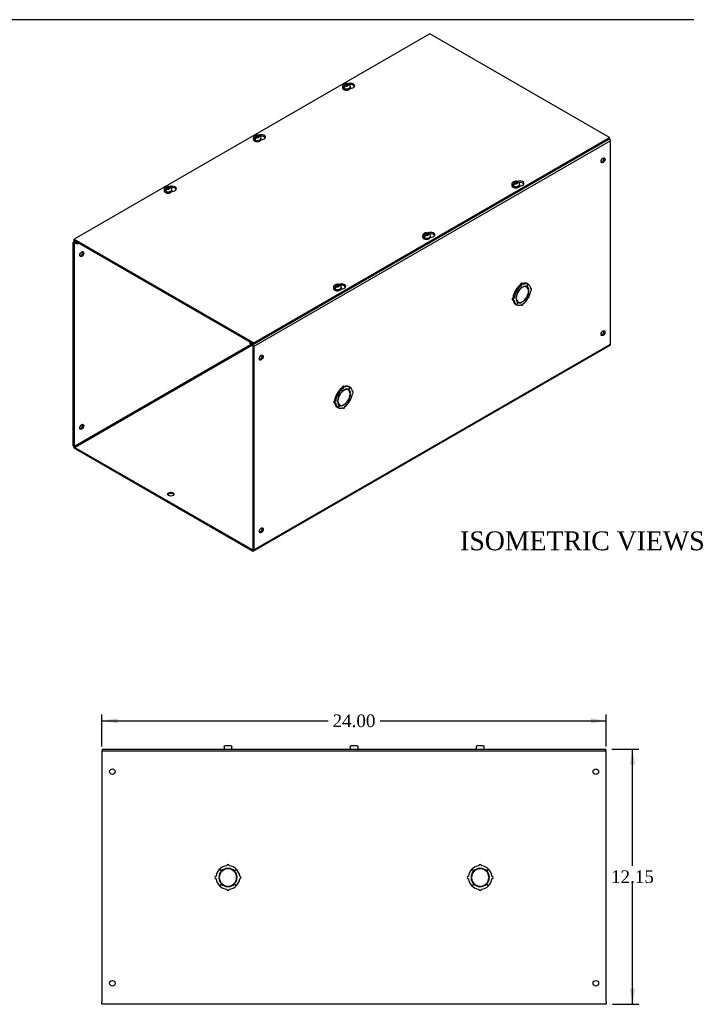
# Model space of a CAD drawing. Header units: inches. Extents: x 0 to 120, y -1 to 80.
# Tile 4 of 5: x 61 to 93, y 33 to 80. Entities that reach past the tile are written whole.
import ezdxf
from ezdxf.enums import TextEntityAlignment as Align

# ---------------------------------------------------------------- set-up
doc = ezdxf.new("R2010")
doc.units = ezdxf.units.IN
doc.header["$MEASUREMENT"] = 0
for name, color, linetype in [('COM56317-3', 7, 'Continuous'), ('COM70725-2', 7, 'Continuous'), ('Default', 7, 'Continuous'), ('SCS19515', 7, 'Continuous')]:
    doc.layers.add(name, color=color, linetype=linetype)
doc.styles.add('SEACAD_Times_New_Roman', font='times.ttf')
doc.dimstyles.new('HAMMOND_(STH_-_120x80)', dxfattribs={"dimtxt": 0.6, "dimasz": 0.75, "dimexe": 0.3, "dimexo": 0.3, "dimgap": 0.15, "dimtad": 0, "dimtih": 1, "dimtoh": 1, "dimzin": 0, "dimdsep": 46, "dimtxsty": 'SEACAD_Times_New_Roman', "dimblk1": '_SE_FILLED', "dimblk2": '_SE_FILLED', "dimsah": 1, "dimcen": 0.3, "dimadec": 0, "dimazin": 0, "dimtfac": 0.8, "dimtofl": 0, "dimtmove": 0, "dimatfit": 3, "dimfxl": 1, "dimtolj": 1, "dimtzin": 0, "dimarcsym": 0})

# ---------------------------------------------------------------- blocks, each defined once
blk = doc.blocks.new('SE3')
at = {"layer": 'COM56317-3', "color": 7, "linetype": 'Continuous'}
for p, q in [((64.738, 44.92), (88.676, 44.92)), ((64.738, 44.842), (64.738, 44.92)), ((64.738, 44.842), (88.676, 44.842)), ((88.676, 44.842), (88.676, 44.92))]:
    blk.add_line(p, q, dxfattribs=at)
at = {"layer": 'COM70725-2', "color": 7, "linetype": 'Continuous'}
for p, q in [((64.707, 44.842), (64.738, 44.842)), ((64.707, 44.842), (64.707, 44.734)), ((64.707, 44.734), (64.707, 32.878)), ((88.676, 44.842), (88.707, 44.842)), ((88.707, 44.734), (88.707, 44.842)), ((88.707, 32.878), (88.707, 44.734)), ((70.308, 39.202), (70.397, 39.114)), ((70.399, 39.117), (70.311, 39.205)), ((70.687, 39.218), (70.687, 39.243)), ((70.727, 39.243), (70.727, 39.218)), ((71.103, 39.205), (71.015, 39.117)), ((71.018, 39.114), (71.107, 39.202)), ((82.308, 39.202), (82.397, 39.114)), ((82.399, 39.117), (82.311, 39.205)), ((82.687, 39.218), (82.687, 39.243)), ((82.727, 39.243), (82.727, 39.218)), ((83.103, 39.205), (83.015, 39.117)), ((83.018, 39.114), (83.107, 39.202)), ((70.27, 38.826), (70.295, 38.826)), ((70.295, 38.786), (70.27, 38.786)), ((70.397, 38.498), (70.308, 38.41)), ((70.311, 38.407), (70.399, 38.495)), ((71.015, 38.495), (71.103, 38.407)), ((71.107, 38.41), (71.018, 38.498)), ((71.119, 38.826), (71.144, 38.826)), ((71.144, 38.786), (71.119, 38.786)), ((82.27, 38.826), (82.295, 38.826)), ((82.295, 38.786), (82.27, 38.786)), ((82.397, 38.498), (82.308, 38.41)), ((82.311, 38.407), (82.399, 38.495)), ((83.015, 38.495), (83.103, 38.407)), ((83.107, 38.41), (83.018, 38.498)), ((83.119, 38.826), (83.144, 38.826)), ((83.144, 38.786), (83.119, 38.786)), ((70.687, 38.369), (70.687, 38.394)), ((70.727, 38.394), (70.727, 38.369)), ((82.687, 38.369), (82.687, 38.394)), ((82.727, 38.394), (82.727, 38.369)), ((64.707, 32.77), (64.707, 32.878)), ((88.707, 32.878), (88.707, 32.77)), ((88.707, 32.77), (64.707, 32.77))]:
    blk.add_line(p, q, dxfattribs=at)
for centre in [(65.207, 43.842), (88.207, 43.842), (65.207, 33.77), (88.207, 33.77)]:
    blk.add_circle(centre, 0.133, dxfattribs=at)
for centre, radius, start, end in [((70.707, 39.365), 0.0625, 0, 180), ((82.707, 39.365), 0.0625, 0, 180), ((70.707, 38.806), 0.563, 135.25, 173.6206), ((70.707, 38.806), 0.438, 135.25, 177.3799), ((70.707, 38.806), 0.413, 92.7791, 177.2209), ((70.707, 38.806), 0.563, 96.3794, 134.75), ((70.707, 38.806), 0.438, 92.6201, 134.75), ((70.707, 38.806), 0.438, 45.25, 87.3799), ((70.707, 38.806), 0.413, 2.7791, 87.2209), ((70.707, 38.806), 0.562, 45.25, 83.6206), ((70.707, 38.806), 0.438, 2.6201, 44.75), ((70.707, 38.806), 0.562, 6.3794, 44.75), ((82.707, 38.806), 0.563, 135.25, 173.6206), ((82.707, 38.806), 0.438, 135.25, 177.3799), ((82.707, 38.806), 0.413, 92.7791, 177.2209), ((82.707, 38.806), 0.563, 96.3794, 134.75), ((82.707, 38.806), 0.438, 92.6201, 134.75), ((82.707, 38.806), 0.438, 45.25, 87.3799), ((82.707, 38.806), 0.413, 2.7791, 87.2209), ((82.707, 38.806), 0.562, 45.25, 83.6206), ((82.707, 38.806), 0.438, 2.6201, 44.75), ((82.707, 38.806), 0.562, 6.3794, 44.75), ((70.148, 38.806), 0.0625, 90, 270), ((70.707, 38.806), 0.563, 186.3794, 224.75), ((70.707, 38.806), 0.438, 182.6201, 224.75), ((70.707, 38.806), 0.413, 182.7791, 267.2209), ((70.707, 38.806), 0.438, 225.25, 267.3799), ((70.707, 38.806), 0.413, 272.7791, 357.2209), ((70.707, 38.806), 0.438, 272.6201, 314.75), ((70.707, 38.806), 0.438, 315.25, 357.3799), ((70.707, 38.806), 0.562, 315.25, 353.6206), ((71.266, 38.806), 0.0625, 270, 90), ((82.148, 38.806), 0.0625, 90, 270), ((82.707, 38.806), 0.563, 186.3794, 224.75), ((82.707, 38.806), 0.438, 182.6201, 224.75), ((82.707, 38.806), 0.413, 182.7791, 267.2209), ((82.707, 38.806), 0.438, 225.25, 267.3799), ((82.707, 38.806), 0.413, 272.7791, 357.2209), ((82.707, 38.806), 0.438, 272.6201, 314.75), ((82.707, 38.806), 0.438, 315.25, 357.3799), ((82.707, 38.806), 0.562, 315.25, 353.6206), ((83.266, 38.806), 0.0625, 270, 90), ((70.707, 38.806), 0.562, 225.25, 263.6206), ((70.707, 38.247), 0.0625, 180, 0), ((70.707, 38.806), 0.563, 276.3794, 314.75), ((82.707, 38.806), 0.562, 225.25, 263.6206), ((82.707, 38.247), 0.0625, 180, 0), ((82.707, 38.806), 0.563, 276.3794, 314.75)]:
    blk.add_arc(centre, radius, start, end, dxfattribs=at)
at = {"layer": 'SCS19515', "color": 7, "linetype": 'Continuous'}
for p, q in [((70.52, 45.005), (70.52, 44.945)), ((70.523, 45.02), (70.521, 45.02)), ((70.614, 45.095), (70.8, 45.095)), ((70.891, 45.02), (70.893, 45.02)), ((70.895, 44.945), (70.895, 45.005)), ((76.52, 45.005), (76.52, 44.945)), ((76.521, 45.02), (76.523, 45.02)), ((76.614, 45.095), (76.8, 45.095)), ((76.891, 45.02), (76.893, 45.02)), ((76.895, 44.945), (76.895, 45.005)), ((82.52, 45.005), (82.52, 44.945)), ((82.523, 45.02), (82.521, 45.02)), ((82.614, 45.095), (82.8, 45.095)), ((82.891, 45.02), (82.893, 45.02)), ((82.895, 44.945), (82.895, 45.005))]:
    blk.add_line(p, q, dxfattribs=at)
for centre, radius, start, end in [((70.61, 45.005), 0.09, 170.4059, 180), ((70.805, 45.005), 0.09, 0, 9.5941), ((76.61, 45.005), 0.09, 170.4059, 180), ((76.805, 45.005), 0.09, 0, 9.5941), ((82.61, 45.005), 0.09, 170.4059, 180), ((82.805, 45.005), 0.09, 0, 9.5941), ((70.545, 44.945), 0.025, 180, 270), ((70.87, 44.945), 0.025, 270, 0), ((76.545, 44.945), 0.025, 180, 270), ((76.87, 44.945), 0.025, 270, 0), ((82.545, 44.945), 0.025, 180, 270), ((82.87, 44.945), 0.025, 270, 0)]:
    blk.add_arc(centre, radius, start, end, dxfattribs=at)
for points in [[(70.523, 45.02), (70.524, 45.025), (70.526, 45.03), (70.529, 45.041), (70.532, 45.045), (70.537, 45.055), (70.54, 45.059), (70.547, 45.067), (70.551, 45.071), (70.559, 45.078), (70.564, 45.081), (70.573, 45.086), (70.578, 45.088), (70.588, 45.091), (70.593, 45.093), (70.604, 45.095), (70.609, 45.095), (70.614, 45.095)], [(70.8, 45.095), (70.805, 45.095), (70.811, 45.095), (70.821, 45.093), (70.826, 45.091), (70.836, 45.088), (70.841, 45.086), (70.851, 45.081), (70.855, 45.078), (70.863, 45.071), (70.867, 45.067), (70.874, 45.059), (70.877, 45.055), (70.883, 45.045), (70.885, 45.04), (70.889, 45.03), (70.89, 45.025), (70.891, 45.02)], [(76.523, 45.02), (76.524, 45.025), (76.526, 45.03), (76.529, 45.041), (76.532, 45.045), (76.537, 45.055), (76.54, 45.059), (76.547, 45.067), (76.551, 45.071), (76.559, 45.078), (76.564, 45.081), (76.573, 45.086), (76.578, 45.088), (76.588, 45.091), (76.593, 45.093), (76.604, 45.095), (76.609, 45.095), (76.614, 45.095)], [(76.8, 45.095), (76.805, 45.095), (76.811, 45.095), (76.821, 45.093), (76.826, 45.091), (76.836, 45.088), (76.841, 45.086), (76.851, 45.081), (76.855, 45.078), (76.863, 45.071), (76.867, 45.067), (76.874, 45.059), (76.877, 45.055), (76.883, 45.045), (76.885, 45.04), (76.889, 45.03), (76.89, 45.025), (76.891, 45.02)], [(82.523, 45.02), (82.524, 45.025), (82.526, 45.03), (82.529, 45.041), (82.532, 45.045), (82.537, 45.055), (82.54, 45.059), (82.547, 45.067), (82.551, 45.071), (82.559, 45.078), (82.564, 45.081), (82.573, 45.086), (82.578, 45.088), (82.588, 45.091), (82.593, 45.093), (82.604, 45.095), (82.609, 45.095), (82.614, 45.095)], [(82.8, 45.095), (82.805, 45.095), (82.811, 45.095), (82.821, 45.093), (82.826, 45.091), (82.836, 45.088), (82.841, 45.086), (82.851, 45.081), (82.855, 45.078), (82.863, 45.071), (82.867, 45.067), (82.874, 45.059), (82.877, 45.055), (82.883, 45.045), (82.885, 45.04), (82.889, 45.03), (82.89, 45.025), (82.891, 45.02)]]:
    blk.add_open_spline(points, degree=3, knots=[0, 0, 0, 0, 0.125, 0.125, 0.25, 0.25, 0.375, 0.375, 0.5, 0.5, 0.625, 0.625, 0.75, 0.75, 0.875, 0.875, 1, 1, 1, 1], dxfattribs=at)
blk = doc.blocks.new('DMBLK340')
at = {"layer": 'Default', "linetype": 'Continuous', "transparency": 16777216}
for points in [[(65.457, 46.39), (64.707, 46.265), (65.457, 46.14)], [(87.957, 46.39), (87.957, 46.14), (88.707, 46.265)]]:
    blk.add_hatch(color=7, dxfattribs=at).paths.add_polyline_path(points)
at = {"layer": 'Default', "color": 7, "linetype": 'Continuous', "transparency": 16777216}
for p, q in [((64.707, 45.034), (64.707, 46.565)), ((88.707, 45.034), (88.707, 46.565)), ((64.707, 46.265), (75.474, 46.265)), ((77.941, 46.265), (88.707, 46.265))]:
    blk.add_line(p, q, dxfattribs=at)
at = {"layer": 'Default', "color": 7, "linetype": 'Continuous', "transparency": 16777216, "style": 'SEACAD_Times_New_Roman'}
blk.add_text('24.00', height=0.6, dxfattribs=at).set_placement((75.684, 46.565), align=Align.TOP_LEFT)
blk = doc.blocks.new('_SE_FILLED')
at = {"color": 0}
blk.add_line((0, 0), (-1, 0), dxfattribs=at)
blk.add_solid([(0, 0), (-1, -0.1665), (-1, 0.1665), (0, 0)], dxfattribs=at)
blk = doc.blocks.new('DMBLK341')
at = {"layer": 'Default', "linetype": 'Continuous', "transparency": 16777216}
for points in [[(90.08, 44.17), (89.955, 44.92), (89.83, 44.17)], [(90.08, 33.52), (89.83, 33.52), (89.955, 32.77)]]:
    blk.add_hatch(color=7, dxfattribs=at).paths.add_polyline_path(points)
at = {"layer": 'Default', "color": 7, "linetype": 'Continuous', "transparency": 16777216}
for p, q in [((88.976, 44.92), (90.255, 44.92)), ((89.955, 39.355), (89.955, 44.92)), ((89.955, 32.77), (89.955, 38.545)), ((89.007, 32.77), (90.255, 32.77))]:
    blk.add_line(p, q, dxfattribs=at)
at = {"layer": 'Default', "color": 7, "linetype": 'Continuous', "transparency": 16777216, "style": 'SEACAD_Times_New_Roman'}
blk.add_text('12.15', height=0.6, dxfattribs=at).set_placement((88.931, 39.145), align=Align.TOP_LEFT)
blk = doc.blocks.new('SE7')
at = {"layer": 'COM56317-3', "color": 7, "linetype": 'Continuous'}
for p, q in [((80.318, 78.957), (63.392, 69.185)), ((88.861, 74.025), (80.318, 78.957)), ((71.935, 64.253), (88.861, 74.025)), ((71.935, 64.189), (88.861, 73.961)), ((88.861, 73.961), (88.861, 74.025)), ((63.392, 69.185), (71.935, 64.253)), ((63.392, 69.121), (63.392, 69.185)), ((63.392, 69.121), (71.935, 64.189)), ((71.935, 64.189), (71.935, 64.253))]:
    blk.add_line(p, q, dxfattribs=at)
for centre, start_param, end_param in [((76.533, 76.491), 1.523067, 5.350338), ((76.533, 76.428), 3.416719, 4.935139), ((72.29, 74.042), 1.523067, 5.350338), ((72.29, 73.978), 3.416719, 4.935139), ((68.048, 71.592), 1.523067, 5.28954), ((84.59, 71.84), 1.523067, 5.28954), ((84.59, 71.776), 3.416719, 4.935139), ((68.048, 71.529), 3.416719, 4.935139), ((80.347, 69.39), 1.523067, 5.350338), ((80.347, 69.326), 3.416719, 4.935139), ((76.105, 66.941), 1.523067, 5.350338), ((76.105, 66.877), 3.416719, 4.935139)]:
    blk.add_ellipse(centre, major_axis=(-0.203, 0), ratio=0.57735, start_param=start_param, end_param=end_param, dxfattribs=at)
at = {"layer": 'COM70725-2', "color": 7, "linetype": 'Continuous'}
for p, q in [((88.905, 73.873), (71.935, 64.075)), ((88.905, 64.193), (88.905, 73.873)), ((63.348, 59.353), (63.348, 69.033)), ((63.414, 69.108), (63.37, 69.082)), ((63.398, 69.004), (63.424, 69.018)), ((63.398, 59.323), (63.398, 69.004)), ((63.446, 69.09), (63.424, 69.077)), ((63.424, 69.077), (63.524, 69.019)), ((63.424, 69.018), (63.524, 68.96)), ((63.524, 69.019), (63.546, 69.032)), ((63.524, 68.96), (63.524, 69.019)), ((63.524, 68.96), (63.597, 69.003)), ((84.745, 67.065), (84.694, 67.094)), ((84.994, 67.042), (84.931, 66.934)), ((84.933, 66.932), (84.996, 67.041)), ((84.994, 67.042), (84.943, 67.071)), ((84.996, 67.041), (84.994, 67.042)), ((84.431, 66.714), (84.38, 66.744)), ((84.38, 66.744), (84.443, 66.708)), ((84.433, 66.719), (84.383, 66.748)), ((84.445, 66.712), (84.383, 66.748)), ((84.431, 66.714), (84.494, 66.679)), ((84.496, 66.682), (84.433, 66.719)), ((84.494, 66.679), (84.443, 66.708)), ((84.496, 66.682), (84.445, 66.712)), ((84.669, 66.985), (84.618, 67.014)), ((84.699, 66.882), (84.683, 66.892)), ((84.699, 66.882), (84.699, 66.903)), ((84.728, 66.919), (84.728, 66.899)), ((84.92, 66.911), (84.869, 66.941)), ((84.933, 66.932), (84.931, 66.934)), ((85.023, 66.749), (85.003, 66.76)), ((85.005, 66.739), (85.023, 66.749)), ((85.023, 66.716), (85.005, 66.706)), ((85.14, 66.837), (85.106, 66.856)), ((84.236, 66.301), (84.287, 66.272)), ((84.318, 66.377), (84.267, 66.406)), ((84.431, 66.068), (84.38, 66.097)), ((84.404, 66.392), (84.422, 66.402)), ((84.422, 66.37), (84.404, 66.359)), ((84.422, 66.402), (84.406, 66.412)), ((84.494, 66.176), (84.431, 66.068)), ((84.433, 66.066), (84.496, 66.175)), ((84.456, 66.226), (84.507, 66.197)), ((84.496, 66.175), (84.494, 66.176)), ((84.699, 66.189), (84.68, 66.2)), ((84.699, 66.189), (84.699, 66.21)), ((84.728, 66.226), (84.728, 66.205)), ((84.931, 66.426), (84.919, 66.433)), ((84.933, 66.43), (84.921, 66.437)), ((84.931, 66.426), (84.994, 66.39)), ((84.996, 66.394), (84.933, 66.43)), ((84.433, 66.066), (84.431, 66.068)), ((84.648, 66.063), (84.682, 66.044)), ((71.78, 64.278), (71.758, 64.266)), ((71.758, 64.266), (71.858, 64.208)), ((71.758, 64.207), (71.758, 64.266)), ((71.758, 64.207), (71.858, 64.149)), ((71.858, 64.208), (71.88, 64.22)), ((71.807, 64.178), (63.398, 59.323)), ((63.424, 59.279), (71.858, 64.149)), ((71.884, 64.105), (71.884, 54.424)), ((71.912, 54.345), (88.883, 64.143)), ((71.935, 54.395), (88.905, 64.193)), ((71.935, 64.075), (71.935, 54.395)), ((76.184, 62.086), (76.133, 62.115)), ((76.214, 61.983), (76.198, 61.993)), ((76.259, 62.166), (76.209, 62.195)), ((76.214, 61.983), (76.214, 62.004)), ((76.242, 62.02), (76.242, 62)), ((76.434, 62.012), (76.384, 62.042)), ((76.508, 62.143), (76.446, 62.035)), ((76.448, 62.034), (76.446, 62.035)), ((76.448, 62.034), (76.511, 62.142)), ((76.508, 62.143), (76.457, 62.172)), ((76.511, 62.142), (76.508, 62.143)), ((76.537, 61.85), (76.518, 61.861)), ((76.655, 61.938), (76.621, 61.957)), ((75.751, 61.402), (75.802, 61.373)), ((75.833, 61.478), (75.782, 61.507)), ((75.946, 61.815), (75.895, 61.845)), ((75.895, 61.845), (75.958, 61.809)), ((75.948, 61.82), (75.897, 61.849)), ((75.96, 61.813), (75.897, 61.849)), ((75.919, 61.493), (75.937, 61.503)), ((75.937, 61.471), (75.919, 61.46)), ((75.937, 61.503), (75.92, 61.513)), ((75.946, 61.815), (76.009, 61.78)), ((76.01, 61.783), (75.948, 61.82)), ((76.009, 61.78), (75.958, 61.809)), ((76.01, 61.783), (75.96, 61.813)), ((76.446, 61.527), (76.434, 61.534)), ((76.448, 61.531), (76.435, 61.538)), ((76.446, 61.527), (76.508, 61.491)), ((76.511, 61.495), (76.448, 61.531)), ((76.52, 61.84), (76.537, 61.85)), ((76.537, 61.817), (76.52, 61.807)), ((75.946, 61.169), (75.895, 61.198)), ((76.009, 61.277), (75.946, 61.169)), ((75.948, 61.167), (75.946, 61.169)), ((75.948, 61.167), (76.01, 61.276)), ((75.971, 61.327), (76.022, 61.298)), ((76.01, 61.276), (76.009, 61.277)), ((76.163, 61.164), (76.197, 61.145)), ((76.214, 61.29), (76.195, 61.301)), ((76.214, 61.29), (76.214, 61.311)), ((76.242, 61.327), (76.242, 61.307)), ((63.424, 59.279), (71.858, 54.41)), ((63.424, 59.22), (71.858, 54.351)), ((71.884, 54.424), (71.858, 54.41))]:
    blk.add_line(p, q, dxfattribs=at)
for centre, major_axis, start_param, end_param in [((88.829, 73.917), (0.054, -0.0935), 0.785398, 1.918766), ((88.501, 72.97), (-0.066, -0.115), 0.392819, 2.748773), ((63.424, 68.989), (0.054, -0.0935), 2.356194, 3.926991), ((63.424, 68.989), (0.018, -0.0312), 2.356194, 3.926991), ((63.701, 68.509), (0.066, 0.115), 3.534412, 5.890366), ((84.663, 67.04), (-0.0312, -0.0541), 3.141593, 5.497787), ((84.714, 67.011), (-0.0313, -0.0541), 2.356194, 5.497787), ((84.663, 66.584), (0.281, 0.487), 0.004363, 0.620067), ((84.714, 66.554), (0.281, 0.487), 0.004363, 0.674057), ((84.714, 66.554), (0.281, 0.487), 5.609128, 6.278822), ((84.663, 66.584), (-0.281, -0.487), 4.716752, 5.386446), ((84.714, 66.554), (-0.281, -0.487), 4.716752, 5.386446), ((84.663, 66.584), (0.281, 0.487), 0.896739, 1.566433), ((84.714, 66.554), (-0.219, -0.379), 4.716752, 5.452057), ((84.714, 66.554), (-0.206, -0.357), 3.975495, 5.449283), ((84.714, 66.554), (0.281, 0.487), 0.896739, 1.566433), ((84.714, 66.554), (0.219, 0.379), 0.831128, 1.566433), ((84.714, 66.554), (-0.206, -0.357), 2.404698, 3.878487), ((84.714, 66.554), (0.219, 0.379), 0.004363, 0.739668), ((84.714, 66.554), (0.206, 0.357), 3.975495, 5.449283), ((84.663, 66.584), (-0.206, -0.357), 3.141593, 3.271499), ((84.663, 66.584), (0.219, 0.379), 5.920402, 6.166551), ((84.714, 66.554), (0.219, 0.379), 5.543517, 6.278822), ((84.714, 66.554), (0.219, 0.379), 4.716752, 5.452057), ((84.714, 66.554), (0.281, 0.487), 4.716752, 5.386446), ((85.109, 66.782), (-0.0313, -0.0541), 0.785398, 3.926991), ((84.267, 66.355), (0.0313, 0.0541), 0.785398, 3.141593), ((84.663, 66.584), (-0.281, -0.487), 5.663118, 6.278822), ((84.318, 66.326), (0.0313, 0.0541), 0.785398, 3.926991), ((84.714, 66.554), (-0.281, -0.487), 5.609128, 6.278822), ((84.714, 66.554), (-0.219, -0.379), 5.543517, 6.278822), ((84.714, 66.554), (0.206, 0.357), 2.404698, 3.878487), ((84.663, 66.584), (0.206, 0.357), 3.011687, 3.141593), ((84.663, 66.584), (-0.219, -0.379), 0.116634, 0.362783), ((84.714, 66.554), (-0.219, -0.379), 0.004363, 0.739668), ((84.714, 66.098), (0.0313, 0.0541), 2.356194, 5.497787), ((84.714, 66.554), (-0.219, -0.379), 0.831128, 1.566433), ((84.714, 66.554), (-0.281, -0.487), 0.896739, 1.566433), ((84.714, 66.554), (-0.281, -0.487), 0.004363, 0.674057), ((88.501, 64.746), (-0.066, -0.115), 0.392819, 2.748773), ((71.858, 64.119), (-0.054, 0.0935), 3.926991, 5.497787), ((71.858, 64.119), (-0.018, 0.0312), 3.926991, 5.497787), ((88.829, 64.237), (-0.054, 0.0935), 3.141593, 3.926991), ((72.237, 63.58), (-0.066, -0.115), 0.392819, 2.748773), ((76.177, 61.685), (0.281, 0.487), 0.896739, 1.566433), ((76.228, 61.655), (-0.206, -0.357), 3.975495, 5.449283), ((76.228, 61.655), (0.281, 0.487), 0.896739, 1.566433), ((76.228, 61.655), (0.219, 0.379), 0.831128, 1.566433), ((76.177, 62.141), (-0.0312, -0.0541), 3.141593, 5.497787), ((76.228, 62.112), (-0.0312, -0.0541), 2.356194, 5.497787), ((76.228, 61.655), (-0.206, -0.357), 2.404698, 3.878487), ((76.228, 61.655), (0.219, 0.379), 0.004363, 0.739668), ((76.177, 61.685), (0.281, 0.487), 0.004363, 0.620067), ((76.228, 61.655), (0.281, 0.487), 0.004363, 0.674057), ((76.177, 61.685), (-0.206, -0.357), 3.141593, 3.271499), ((76.177, 61.685), (0.219, 0.379), 5.920402, 6.166551), ((76.228, 61.655), (0.219, 0.379), 5.543517, 6.278822), ((76.228, 61.655), (0.281, 0.487), 5.609128, 6.278822), ((76.624, 61.883), (-0.0312, -0.0541), 0.785398, 3.926991), ((75.782, 61.456), (0.0312, 0.0541), 0.785398, 3.141593), ((76.177, 61.685), (-0.281, -0.487), 4.716752, 5.386446), ((75.833, 61.427), (0.0313, 0.0541), 0.785398, 3.926991), ((76.228, 61.655), (-0.281, -0.487), 4.716752, 5.386446), ((76.228, 61.655), (-0.219, -0.379), 4.716752, 5.452057), ((76.228, 61.655), (-0.219, -0.379), 5.543517, 6.278822), ((76.228, 61.655), (0.206, 0.357), 2.404698, 3.878487), ((76.228, 61.655), (0.206, 0.357), 3.975495, 5.449283), ((76.228, 61.655), (-0.219, -0.379), 0.831128, 1.566433), ((76.228, 61.655), (-0.281, -0.487), 0.896739, 1.566433), ((76.228, 61.655), (0.219, 0.379), 4.716752, 5.452057), ((76.228, 61.655), (0.281, 0.487), 4.716752, 5.386446), ((76.177, 61.685), (-0.281, -0.487), 5.663118, 6.278822), ((76.228, 61.655), (-0.281, -0.487), 5.609128, 6.278822), ((76.177, 61.685), (0.206, 0.357), 3.011687, 3.141593), ((76.228, 61.655), (-0.281, -0.487), 0.004363, 0.674057), ((76.177, 61.685), (-0.219, -0.379), 0.116634, 0.362783), ((76.228, 61.655), (-0.219, -0.379), 0.004363, 0.739668), ((76.228, 61.199), (0.0313, 0.0541), 2.356194, 5.497787), ((63.701, 60.285), (0.066, 0.115), 3.534412, 5.890366), ((63.424, 59.309), (-0.054, 0.0935), 0.785398, 2.356194), ((63.424, 59.309), (-0.018, 0.0312), 0.785398, 2.356194), ((67.995, 56.99), (-0.156, 0), 3.473487, 5.951291), ((72.237, 55.357), (-0.066, -0.115), 0.392819, 2.748773), ((71.858, 54.439), (-0.018, 0.0312), 2.356194, 3.926991), ((71.858, 54.439), (-0.054, 0.0935), 2.356194, 3.926991)]:
    blk.add_ellipse(centre, major_axis=major_axis, ratio=0.57735, start_param=start_param, end_param=end_param, dxfattribs=at)
for centre, major_axis in [((88.552, 72.941), (-0.066, -0.115)), ((63.752, 68.479), (0.067, 0.115)), ((88.552, 64.717), (-0.066, -0.115)), ((72.288, 63.551), (-0.066, -0.115)), ((63.752, 60.256), (0.066, 0.115)), ((67.995, 57.049), (-0.156, 0)), ((72.288, 55.327), (-0.066, -0.115))]:
    blk.add_ellipse(centre, major_axis=major_axis, ratio=0.57735, dxfattribs=at)
at = {"layer": 'SCS19515', "color": 7, "linetype": 'Continuous'}
for p, q in [((76.153, 76.45), (76.153, 76.401)), ((76.261, 76.44), (76.189, 76.399)), ((76.284, 76.515), (76.254, 76.498)), ((76.284, 76.556), (76.354, 76.556)), ((76.284, 76.515), (76.284, 76.556)), ((76.284, 76.515), (76.284, 76.464)), ((76.284, 76.494), (76.354, 76.494)), ((76.296, 76.473), (76.327, 76.491)), ((76.396, 76.491), (76.327, 76.491)), ((76.385, 76.573), (76.354, 76.556)), ((76.354, 76.494), (76.354, 76.556)), ((76.396, 76.519), (76.354, 76.494)), ((76.396, 76.531), (76.427, 76.549)), ((76.396, 76.531), (76.396, 76.491)), ((76.528, 76.401), (76.528, 76.45)), ((72.042, 74.066), (72.011, 74.048)), ((72.042, 74.106), (72.111, 74.106)), ((72.042, 74.066), (72.042, 74.106)), ((72.042, 74.066), (72.042, 74.015)), ((72.142, 74.124), (72.111, 74.106)), ((72.111, 74.045), (72.111, 74.106)), ((72.154, 74.069), (72.111, 74.045)), ((72.154, 74.082), (72.185, 74.099)), ((72.154, 74.082), (72.154, 74.041)), ((71.91, 74), (71.91, 73.951)), ((72.018, 73.991), (71.947, 73.95)), ((72.042, 74.045), (72.111, 74.045)), ((72.053, 74.024), (72.084, 74.041)), ((72.154, 74.041), (72.084, 74.041)), ((72.285, 73.951), (72.285, 74)), ((84.21, 71.798), (84.21, 71.749)), ((84.318, 71.789), (84.246, 71.747)), ((84.342, 71.864), (84.311, 71.846)), ((84.342, 71.904), (84.411, 71.904)), ((84.342, 71.864), (84.342, 71.904)), ((84.342, 71.864), (84.342, 71.813)), ((84.342, 71.843), (84.411, 71.843)), ((84.353, 71.821), (84.384, 71.839)), ((84.454, 71.839), (84.384, 71.839)), ((84.442, 71.922), (84.411, 71.904)), ((84.411, 71.843), (84.411, 71.904)), ((84.454, 71.867), (84.411, 71.843)), ((84.454, 71.879), (84.484, 71.897)), ((84.454, 71.879), (84.454, 71.839)), ((84.585, 71.749), (84.585, 71.798)), ((67.668, 71.551), (67.668, 71.502)), ((67.775, 71.542), (67.704, 71.5)), ((67.799, 71.616), (67.768, 71.599)), ((67.799, 71.657), (67.869, 71.657)), ((67.799, 71.616), (67.799, 71.657)), ((67.799, 71.616), (67.799, 71.566)), ((67.799, 71.595), (67.869, 71.595)), ((67.811, 71.574), (67.842, 71.592)), ((67.911, 71.592), (67.842, 71.592)), ((67.9, 71.674), (67.869, 71.657)), ((67.869, 71.595), (67.869, 71.657)), ((67.911, 71.62), (67.869, 71.595)), ((67.911, 71.632), (67.942, 71.65)), ((67.911, 71.632), (67.911, 71.592)), ((68.043, 71.502), (68.043, 71.551)), ((80.099, 69.414), (80.068, 69.396)), ((80.099, 69.454), (80.169, 69.454)), ((80.099, 69.414), (80.099, 69.454)), ((80.099, 69.414), (80.099, 69.363)), ((80.099, 69.393), (80.169, 69.393)), ((80.111, 69.372), (80.141, 69.39)), ((80.211, 69.39), (80.141, 69.39)), ((80.199, 69.472), (80.169, 69.454)), ((80.169, 69.393), (80.169, 69.454)), ((80.211, 69.418), (80.169, 69.393)), ((80.211, 69.43), (80.242, 69.448)), ((80.211, 69.43), (80.211, 69.39)), ((79.967, 69.349), (79.967, 69.3)), ((80.075, 69.339), (80.004, 69.298)), ((80.342, 69.3), (80.342, 69.349)), ((75.957, 67.023), (75.926, 67.005)), ((75.725, 66.899), (75.725, 66.85)), ((75.833, 66.89), (75.761, 66.848)), ((75.856, 66.965), (75.826, 66.947)), ((75.856, 67.005), (75.926, 67.005)), ((75.856, 66.965), (75.856, 67.005)), ((75.856, 66.965), (75.856, 66.914)), ((75.856, 66.944), (75.926, 66.944)), ((75.868, 66.922), (75.899, 66.94)), ((75.968, 66.94), (75.899, 66.94)), ((75.926, 66.944), (75.926, 67.005)), ((75.968, 66.968), (75.926, 66.944)), ((75.968, 66.98), (75.999, 66.998)), ((75.968, 66.98), (75.968, 66.94)), ((76.1, 66.85), (76.1, 66.899))]:
    blk.add_line(p, q, dxfattribs=at)
for centre, radius, start, end in [((76.29, 76.447), 0.136, 117.5776, 178.8883), ((76.331, 76.377), 0.144, 122.6431, 170.9725), ((76.34, 76.358), 0.238, 68.598, 118.3989), ((76.374, 76.352), 0.144, 122.6435, 170.9722), ((76.406, 76.453), 0.121, 358.302, 53.4659), ((72.047, 73.997), 0.136, 117.5776, 178.8883), ((72.088, 73.927), 0.144, 122.6431, 170.9725), ((72.097, 73.909), 0.238, 68.598, 118.3989), ((72.163, 74.004), 0.121, 358.302, 53.4659), ((72.131, 73.903), 0.144, 122.6435, 170.9722), ((84.347, 71.795), 0.136, 117.5776, 178.8883), ((84.388, 71.725), 0.144, 122.6431, 170.9725), ((84.397, 71.706), 0.238, 68.598, 118.3989), ((84.431, 71.7), 0.144, 122.6435, 170.9722), ((84.463, 71.801), 0.121, 358.302, 53.4659), ((67.804, 71.548), 0.136, 117.5776, 178.8883), ((67.846, 71.478), 0.144, 122.6431, 170.9725), ((67.855, 71.459), 0.238, 68.598, 118.3989), ((67.888, 71.453), 0.144, 122.6435, 170.9722), ((67.921, 71.554), 0.121, 358.302, 53.4659), ((80.104, 69.345), 0.136, 117.5776, 178.8883), ((80.146, 69.275), 0.144, 122.6431, 170.9725), ((80.154, 69.257), 0.238, 68.598, 118.3989), ((80.188, 69.251), 0.144, 122.6435, 170.9722), ((80.22, 69.352), 0.121, 358.302, 53.4659), ((75.862, 66.896), 0.136, 117.5776, 178.8883), ((75.912, 66.807), 0.238, 68.598, 118.3989), ((75.903, 66.826), 0.144, 122.6431, 170.9725), ((75.945, 66.801), 0.144, 122.6435, 170.9722), ((75.978, 66.902), 0.121, 358.302, 53.4659)]:
    blk.add_arc(centre, radius, start, end, dxfattribs=at)
for centre, major_axis, start_param, end_param in [((76.34, 76.45), (-0.188, 0), 0.002419, 3.141482), ((76.34, 76.401), (0.188, 0), 3.141593, 6.283185), ((76.34, 76.462), (-0.186, 0), 0.623612, 0.947184), ((76.34, 76.523), (0.0975, 0), 1.098165, 3.614224), ((76.34, 76.523), (-0.0975, 0), 1.098165, 3.614224), ((72.098, 74.074), (0.0975, 0), 1.098165, 3.614224), ((72.098, 74.074), (-0.0975, 0), 1.098165, 3.614224), ((72.098, 74), (-0.187, 0), 0.002419, 3.141482), ((72.098, 73.951), (0.187, 0), 3.141593, 6.283185), ((72.098, 74.013), (-0.186, 0), 0.623612, 0.947184), ((84.398, 71.798), (-0.187, 0), 0.002419, 3.141482), ((84.398, 71.749), (0.187, 0), 3.141593, 6.283185), ((84.398, 71.81), (-0.186, 0), 0.623612, 0.947184), ((84.398, 71.871), (0.0975, 0), 1.098165, 3.614224), ((84.398, 71.871), (-0.0975, 0), 1.098165, 3.614224), ((67.855, 71.551), (-0.187, 0), 0.002419, 3.141482), ((67.855, 71.502), (0.187, 0), 3.141593, 6.283185), ((67.855, 71.563), (-0.186, 0), 0.623612, 0.947184), ((67.855, 71.624), (0.0975, 0), 1.098165, 3.614224), ((67.855, 71.624), (-0.0975, 0), 1.098165, 3.614224), ((80.155, 69.422), (0.0975, 0), 1.098165, 3.614224), ((80.155, 69.422), (-0.0975, 0), 1.098165, 3.614224), ((80.155, 69.349), (-0.188, 0), 0.002419, 3.141482), ((80.155, 69.3), (0.187, 0), 3.141593, 6.283185), ((80.155, 69.361), (-0.186, 0), 0.623612, 0.947184), ((75.912, 66.973), (0.0975, 0), 1.098165, 3.614224), ((75.912, 66.899), (-0.187, 0), 0.002419, 3.141482), ((75.912, 66.85), (0.187, 0), 3.141593, 6.283185), ((75.912, 66.911), (-0.186, 0), 0.623612, 0.947184), ((75.912, 66.973), (-0.0975, 0), 1.098165, 3.614224)]:
    blk.add_ellipse(centre, major_axis=major_axis, ratio=0.57735, start_param=start_param, end_param=end_param, dxfattribs=at)
for points, knots in [([(76.154, 76.4), (76.154, 76.397), (76.152, 76.384), (76.162, 76.36), (76.183, 76.333), (76.214, 76.311), (76.253, 76.294), (76.299, 76.283), (76.348, 76.281), (76.396, 76.286), (76.438, 76.297), (76.458, 76.308), (76.468, 76.313)], [0, 0, 0, 0, 0.029476, 0.132836, 0.23623, 0.345295, 0.459168, 0.573955, 0.688436, 0.803002, 0.918187, 1, 1, 1, 1]), ([(76.449, 76.549), (76.449, 76.553), (76.448, 76.557), (76.445, 76.564), (76.443, 76.567), (76.44, 76.572), (76.437, 76.574), (76.432, 76.578), (76.43, 76.58), (76.424, 76.582), (76.421, 76.582), (76.414, 76.583), (76.411, 76.583), (76.404, 76.581), (76.4, 76.58), (76.392, 76.577), (76.389, 76.576), (76.385, 76.573)], [0, 0, 0, 0, 0.125, 0.125, 0.25, 0.25, 0.375, 0.375, 0.5, 0.5, 0.625, 0.625, 0.75, 0.75, 0.875, 0.875, 1, 1, 1, 1]), ([(76.427, 76.549), (76.431, 76.551), (76.435, 76.553), (76.442, 76.556), (76.446, 76.557), (76.453, 76.558), (76.457, 76.558), (76.463, 76.558), (76.466, 76.557), (76.472, 76.555), (76.475, 76.554), (76.478, 76.551), (76.478, 76.551), (76.478, 76.551)], [0, 0, 0, 0, 0.125, 0.125, 0.25, 0.25, 0.375, 0.375, 0.5, 0.5, 0.625, 0.625, 0.6405318, 0.6405318, 0.6405318, 0.6405318]), ([(76.468, 76.313), (76.475, 76.317), (76.492, 76.328), (76.513, 76.351), (76.527, 76.377), (76.526, 76.392), (76.526, 76.399)], [0, 0, 0, 0, 0.183738, 0.532685, 0.831234, 1, 1, 1, 1]), ([(72.207, 74.1), (72.206, 74.104), (72.205, 74.107), (72.202, 74.114), (72.201, 74.117), (72.197, 74.122), (72.195, 74.125), (72.19, 74.129), (72.187, 74.13), (72.181, 74.132), (72.178, 74.133), (72.172, 74.133), (72.168, 74.133), (72.161, 74.132), (72.157, 74.131), (72.15, 74.128), (72.146, 74.126), (72.142, 74.124)], [0, 0, 0, 0, 0.125, 0.125, 0.25, 0.25, 0.375, 0.375, 0.5, 0.5, 0.625, 0.625, 0.75, 0.75, 0.875, 0.875, 1, 1, 1, 1]), ([(72.185, 74.099), (72.188, 74.102), (72.192, 74.103), (72.2, 74.106), (72.203, 74.107), (72.21, 74.109), (72.214, 74.109), (72.221, 74.108), (72.224, 74.108), (72.23, 74.106), (72.232, 74.104), (72.235, 74.102), (72.235, 74.102), (72.236, 74.101)], [0, 0, 0, 0, 0.125, 0.125, 0.25, 0.25, 0.375, 0.375, 0.5, 0.5, 0.625, 0.625, 0.6405318, 0.6405318, 0.6405318, 0.6405318]), ([(71.912, 73.95), (71.911, 73.947), (71.91, 73.934), (71.92, 73.91), (71.94, 73.884), (71.971, 73.861), (72.011, 73.844), (72.057, 73.834), (72.106, 73.831), (72.154, 73.836), (72.195, 73.848), (72.215, 73.858), (72.225, 73.863)], [0, 0, 0, 0, 0.029476, 0.132836, 0.23623, 0.345295, 0.459168, 0.573955, 0.688436, 0.803002, 0.918187, 1, 1, 1, 1]), ([(72.225, 73.863), (72.232, 73.868), (72.249, 73.878), (72.271, 73.901), (72.284, 73.928), (72.284, 73.943), (72.284, 73.949)], [0, 0, 0, 0, 0.183738, 0.532685, 0.831234, 1, 1, 1, 1]), ([(84.211, 71.748), (84.211, 71.745), (84.21, 71.732), (84.219, 71.708), (84.24, 71.681), (84.271, 71.659), (84.31, 71.642), (84.356, 71.632), (84.405, 71.629), (84.453, 71.634), (84.495, 71.646), (84.515, 71.656), (84.525, 71.661)], [0, 0, 0, 0, 0.029476, 0.132836, 0.23623, 0.345295, 0.459168, 0.573955, 0.688436, 0.803002, 0.918187, 1, 1, 1, 1]), ([(84.506, 71.898), (84.506, 71.901), (84.505, 71.905), (84.502, 71.912), (84.501, 71.915), (84.497, 71.92), (84.494, 71.923), (84.49, 71.926), (84.487, 71.928), (84.481, 71.93), (84.478, 71.931), (84.471, 71.931), (84.468, 71.931), (84.461, 71.93), (84.457, 71.928), (84.45, 71.926), (84.446, 71.924), (84.442, 71.922)], [0, 0, 0, 0, 0.125, 0.125, 0.25, 0.25, 0.375, 0.375, 0.5, 0.5, 0.625, 0.625, 0.75, 0.75, 0.875, 0.875, 1, 1, 1, 1]), ([(84.484, 71.897), (84.488, 71.899), (84.492, 71.901), (84.499, 71.904), (84.503, 71.905), (84.51, 71.906), (84.514, 71.907), (84.52, 71.906), (84.523, 71.905), (84.529, 71.903), (84.532, 71.902), (84.535, 71.9), (84.535, 71.899), (84.535, 71.899)], [0, 0, 0, 0, 0.125, 0.125, 0.25, 0.25, 0.375, 0.375, 0.5, 0.5, 0.625, 0.625, 0.6405318, 0.6405318, 0.6405318, 0.6405318]), ([(84.525, 71.661), (84.532, 71.665), (84.549, 71.676), (84.57, 71.699), (84.584, 71.726), (84.584, 71.741), (84.583, 71.747)], [0, 0, 0, 0, 0.183738, 0.532685, 0.831234, 1, 1, 1, 1]), ([(67.669, 71.501), (67.669, 71.498), (67.667, 71.485), (67.677, 71.461), (67.697, 71.434), (67.728, 71.412), (67.768, 71.395), (67.814, 71.384), (67.863, 71.382), (67.911, 71.387), (67.953, 71.398), (67.973, 71.409), (67.983, 71.414)], [0, 0, 0, 0, 0.029476, 0.132836, 0.23623, 0.345295, 0.459168, 0.573955, 0.688436, 0.803002, 0.918187, 1, 1, 1, 1]), ([(67.964, 71.65), (67.963, 71.654), (67.962, 71.658), (67.96, 71.665), (67.958, 71.668), (67.954, 71.673), (67.952, 71.675), (67.947, 71.679), (67.944, 71.681), (67.939, 71.683), (67.935, 71.683), (67.929, 71.684), (67.925, 71.684), (67.918, 71.682), (67.915, 71.681), (67.907, 71.678), (67.903, 71.677), (67.9, 71.674)], [0, 0, 0, 0, 0.125, 0.125, 0.25, 0.25, 0.375, 0.375, 0.5, 0.5, 0.625, 0.625, 0.75, 0.75, 0.875, 0.875, 1, 1, 1, 1]), ([(67.942, 71.65), (67.946, 71.652), (67.95, 71.654), (67.957, 71.657), (67.961, 71.658), (67.968, 71.659), (67.971, 71.659), (67.978, 71.659), (67.981, 71.658), (67.987, 71.656), (67.99, 71.655), (67.992, 71.652), (67.993, 71.652), (67.993, 71.652)], [0, 0, 0, 0, 0.125, 0.125, 0.25, 0.25, 0.375, 0.375, 0.5, 0.5, 0.625, 0.625, 0.6405318, 0.6405318, 0.6405318, 0.6405318]), ([(67.983, 71.414), (67.99, 71.418), (68.006, 71.429), (68.028, 71.452), (68.041, 71.478), (68.041, 71.493), (68.041, 71.5)], [0, 0, 0, 0, 0.183738, 0.532685, 0.831234, 1, 1, 1, 1]), ([(80.264, 69.448), (80.263, 69.452), (80.262, 69.456), (80.26, 69.462), (80.258, 69.465), (80.254, 69.471), (80.252, 69.473), (80.247, 69.477), (80.244, 69.478), (80.238, 69.48), (80.235, 69.481), (80.229, 69.482), (80.225, 69.481), (80.218, 69.48), (80.214, 69.479), (80.207, 69.476), (80.203, 69.474), (80.199, 69.472)], [0, 0, 0, 0, 0.125, 0.125, 0.25, 0.25, 0.375, 0.375, 0.5, 0.5, 0.625, 0.625, 0.75, 0.75, 0.875, 0.875, 1, 1, 1, 1]), ([(80.242, 69.448), (80.246, 69.45), (80.249, 69.452), (80.257, 69.455), (80.26, 69.456), (80.268, 69.457), (80.271, 69.457), (80.278, 69.457), (80.281, 69.456), (80.287, 69.454), (80.289, 69.452), (80.292, 69.45), (80.292, 69.45), (80.293, 69.45)], [0, 0, 0, 0, 0.125, 0.125, 0.25, 0.25, 0.375, 0.375, 0.5, 0.5, 0.625, 0.625, 0.6405318, 0.6405318, 0.6405318, 0.6405318]), ([(79.969, 69.299), (79.968, 69.295), (79.967, 69.283), (79.977, 69.259), (79.997, 69.232), (80.028, 69.209), (80.068, 69.192), (80.114, 69.182), (80.163, 69.18), (80.211, 69.185), (80.252, 69.196), (80.273, 69.206), (80.282, 69.212)], [0, 0, 0, 0, 0.029476, 0.132836, 0.23623, 0.345295, 0.459168, 0.573955, 0.688436, 0.803002, 0.918187, 1, 1, 1, 1]), ([(80.282, 69.212), (80.289, 69.216), (80.306, 69.227), (80.328, 69.249), (80.341, 69.276), (80.341, 69.291), (80.341, 69.297)], [0, 0, 0, 0, 0.183738, 0.532685, 0.831234, 1, 1, 1, 1]), ([(76.021, 66.999), (76.02, 67.002), (76.019, 67.006), (76.017, 67.013), (76.015, 67.016), (76.011, 67.021), (76.009, 67.024), (76.004, 67.027), (76.002, 67.029), (75.996, 67.031), (75.993, 67.032), (75.986, 67.032), (75.983, 67.032), (75.975, 67.031), (75.972, 67.029), (75.964, 67.027), (75.961, 67.025), (75.957, 67.023)], [0, 0, 0, 0, 0.125, 0.125, 0.25, 0.25, 0.375, 0.375, 0.5, 0.5, 0.625, 0.625, 0.75, 0.75, 0.875, 0.875, 1, 1, 1, 1]), ([(75.726, 66.849), (75.726, 66.846), (75.724, 66.833), (75.734, 66.809), (75.755, 66.782), (75.785, 66.76), (75.825, 66.743), (75.871, 66.733), (75.92, 66.73), (75.968, 66.735), (76.01, 66.747), (76.03, 66.757), (76.04, 66.762)], [0, 0, 0, 0, 0.029476, 0.132836, 0.23623, 0.345295, 0.459168, 0.573955, 0.688436, 0.803002, 0.918187, 1, 1, 1, 1]), ([(75.999, 66.998), (76.003, 67), (76.007, 67.002), (76.014, 67.005), (76.018, 67.006), (76.025, 67.007), (76.028, 67.008), (76.035, 67.007), (76.038, 67.006), (76.044, 67.004), (76.047, 67.003), (76.05, 67.001), (76.05, 67), (76.05, 67)], [0, 0, 0, 0, 0.125, 0.125, 0.25, 0.25, 0.375, 0.375, 0.5, 0.5, 0.625, 0.625, 0.6405318, 0.6405318, 0.6405318, 0.6405318]), ([(76.04, 66.762), (76.047, 66.766), (76.064, 66.777), (76.085, 66.8), (76.099, 66.827), (76.098, 66.842), (76.098, 66.848)], [0, 0, 0, 0, 0.183738, 0.532685, 0.831234, 1, 1, 1, 1])]:
    blk.add_open_spline(points, degree=3, knots=knots, dxfattribs=at)
blk = doc.blocks.new('BORDER')
at = {"layer": 'Default', "color": 7, "linetype": 'Continuous'}
blk.add_line((0, 27.86), (-41.86, 27.86), dxfattribs=at)

msp = doc.modelspace()

# ---------------------------------------------------------------- block references
at = {"layer": 'Default', "color": 7, "xscale": 2.85, "yscale": 2.85, "zscale": 2.85}
msp.add_blockref('BORDER', (119.744, 0.233), dxfattribs=at)
at = {"layer": 'Default'}
for name in ['SE7', 'SE3']:
    msp.add_blockref(name, (0, 0), dxfattribs=at)

# ---------------------------------------------------------------- texts
at = {"layer": 'Default', "color": 7, "linetype": 'Continuous', "style": 'SEACAD_Times_New_Roman'}
msp.add_text('ISOMETRIC VIEWS', height=0.9, dxfattribs=at).set_placement((81.749, 55.28), align=Align.TOP_LEFT)

# ---------------------------------------------------------------- dimensions: what is measured, and where the dimension line sits
at = {"layer": 'Default', "color": 7, "linetype": 'Continuous'}
for base, p1, p2, angle, picture, middle in [((64.707, 46.265), (64.707, 44.734), (88.707, 44.734), 0, 'DMBLK340', (76.707, 46.265)), ((89.955, 32.77), (88.707, 32.77), (88.676, 44.92), 90.1474, 'DMBLK341', (89.955, 38.845))]:
    dim = msp.add_linear_dim(base=base, p1=p1, p2=p2, angle=angle, text='\\A1;<>', dimstyle='HAMMOND_(STH_-_120x80)', dxfattribs=at)
    dim.commit()
    dim.dimension.update_dxf_attribs({"geometry": picture, "text_midpoint": middle, "dimtype": 161})

doc.saveas('drawing.dxf')
